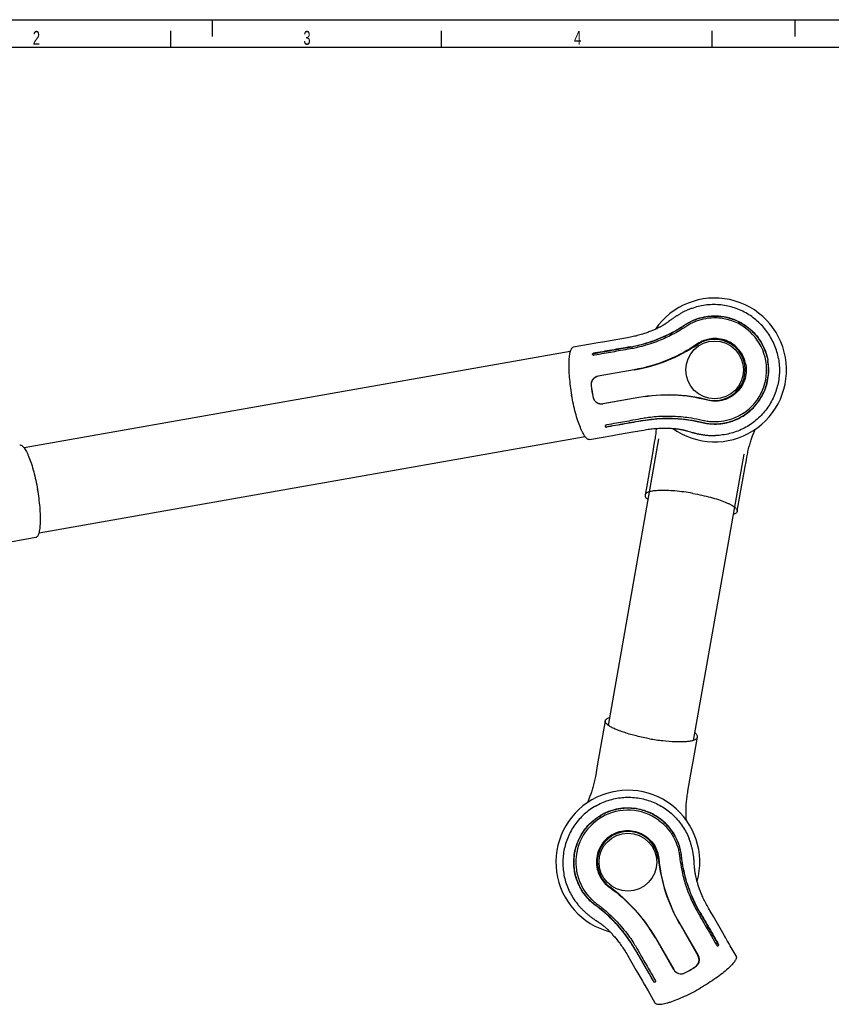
# Model space of a CAD drawing. Extents: x 0 to 420, y 0 to 297.
# Tile 4 of 10: x 95 to 241, y 120 to 297. Entities that reach past the tile are written whole.
import ezdxf

# ---------------------------------------------------------------- set-up
doc = ezdxf.new("R2010")
doc.units = 0
doc.header["$LTSCALE"] = 23.1
for name, color, linetype in [('102182_DXF_CONTINUOUS_LINE', 7, 'CONTINUOUS'), ('102187_DXF_CONTINUOUS_LINE', 7, 'CONTINUOUS'), ('102335_DXF_FORMAT', 7, 'CONTINUOUS'), ('105-5475-01_DXF_CONTINUOUS', 7, 'CONTINUOUS'), ('105-5475-02_DXF_CONTINUOUS', 7, 'CONTINUOUS')]:
    doc.layers.add(name, color=color, linetype=linetype)
doc.styles.get("Standard").update_dxf_attribs({"font": 'txt', "width": 0.7})

msp = doc.modelspace()

# ---------------------------------------------------------------- linework, layer by layer
at = {"layer": '102182_DXF_CONTINUOUS_LINE', "color": 7, "linetype": 'CONTINUOUS'}
for p, q in [((194.45, 237.26), (96.06, 219.91)), ((197.16, 221.9), (98.77, 204.55))]:
    msp.add_line(p, q, dxfattribs=at)
at = {"layer": '102187_DXF_CONTINUOUS_LINE', "color": 7, "linetype": 'CONTINUOUS'}
for p, q in [((210.36, 221.5), (201.26, 169.9)), ((225.72, 218.79), (216.62, 167.2))]:
    msp.add_line(p, q, dxfattribs=at)
at = {"layer": '102335_DXF_FORMAT', "color": 7, "linetype": 'CONTINUOUS'}
for p, q in [((0, 297), (420, 297)), ((130, 294), (130, 297)), ((235, 294), (235, 297)), ((122.5, 292), (122.5, 295)), ((171.25, 292), (171.25, 295)), ((220, 292), (220, 295)), ((415, 292), (25, 292))]:
    msp.add_line(p, q, dxfattribs=at)
at = {"layer": '105-5475-01_DXF_CONTINUOUS', "color": 7, "linetype": 'CONTINUOUS'}
for p, q in [((212.62, 242.97), (212.51, 242.88)), ((212.75, 243.06), (212.62, 242.97)), ((212.05, 242.54), (211.97, 242.48)), ((212.13, 242.6), (212.05, 242.54)), ((212.18, 242.63), (212.13, 242.6)), ((212.51, 242.88), (212.18, 242.63)), ((199.44, 238.79), (198.79, 238.68)), ((200.7, 239.01), (199.44, 238.79)), ((201.62, 239.17), (200.7, 239.01)), ((198.81, 236.58), (198.68, 236.56)), ((205.95, 233.95), (199.47, 232.81)), ((205.95, 233.93), (199.48, 232.79)), ((206.83, 228.96), (200.35, 227.82)), ((206.83, 228.94), (200.36, 227.8)), ((201.02, 224.03), (200.9, 224.01)), ((197.94, 221.39), (200.38, 221.82)), ((200.38, 221.82), (200.72, 221.88)), ((200.72, 221.88), (202.05, 222.11)), ((202.05, 222.11), (202.69, 222.22)), ((202.69, 222.22), (203.33, 222.34)), ((203.33, 222.34), (205.72, 222.76)), ((205.72, 222.76), (206.58, 222.91)), ((215.31, 223.01), (215.4, 222.98)), ((215.4, 222.98), (215.5, 222.96)), ((215.5, 222.96), (215.65, 222.91)), ((215.65, 222.91), (216.12, 222.77)), ((216.12, 222.77), (216.26, 222.73)), ((216.26, 222.73), (216.42, 222.69)), ((216.42, 222.69), (216.59, 222.64)), ((209.25, 218.89), (207.93, 211.4)), ((226.13, 217.39), (226.27, 218.22))]:
    msp.add_line(p, q, dxfattribs=at)
for points in [[(216.59, 245.08), (216.42, 245.02), (216.26, 244.97), (216.11, 244.91), (215.96, 244.85), (215.81, 244.8), (215.67, 244.74), (215.53, 244.68), (215.4, 244.62), (215.26, 244.56), (215.13, 244.49), (215.01, 244.43), (214.88, 244.37), (214.76, 244.31), (214.65, 244.25), (214.53, 244.19), (214.42, 244.13), (214.31, 244.07), (214.2, 244), (214.1, 243.94), (213.99, 243.88), (213.9, 243.82), (213.8, 243.76), (213.7, 243.7), (213.61, 243.65), (213.52, 243.59), (213.43, 243.53), (213.35, 243.47), (213.27, 243.42), (213.19, 243.36), (213.11, 243.31), (213.03, 243.26), (212.96, 243.21), (212.89, 243.16), (212.75, 243.06)], [(211.97, 242.48), (211.88, 242.42), (211.84, 242.39), (211.8, 242.36), (211.76, 242.33), (211.71, 242.3), (211.67, 242.27), (211.62, 242.24), (211.57, 242.2), (211.51, 242.17), (211.45, 242.13), (211.39, 242.09), (211.33, 242.05), (211.26, 242.01), (211.18, 241.97), (211.1, 241.92), (211.02, 241.87), (210.94, 241.83), (210.84, 241.77), (210.74, 241.72), (210.63, 241.66), (210.52, 241.61), (210.41, 241.55), (210.29, 241.49), (210.16, 241.43), (210.03, 241.36), (209.89, 241.3), (209.75, 241.24), (209.6, 241.17), (209.45, 241.1), (209.29, 241.04), (209.13, 240.97), (208.97, 240.9), (208.8, 240.84), (208.62, 240.77), (208.44, 240.7), (208.25, 240.63), (208.06, 240.57), (207.86, 240.5), (207.66, 240.43), (207.45, 240.37), (207.23, 240.3), (207.01, 240.23), (206.78, 240.17), (206.54, 240.11), (206.29, 240.04), (206.05, 239.99), (205.8, 239.93), (205.55, 239.87), (205.29, 239.82), (205.03, 239.78), (204.77, 239.73), (201.62, 239.17)], [(198.79, 238.68), (198.12, 238.56), (195.01, 238.01)], [(207.7, 223.11), (207.96, 223.15), (208.22, 223.2), (208.48, 223.24), (208.74, 223.27), (208.99, 223.3), (209.24, 223.33), (209.49, 223.36), (209.74, 223.38), (209.98, 223.4), (210.21, 223.41), (210.44, 223.43), (210.66, 223.43), (210.87, 223.44), (211.08, 223.45), (211.28, 223.45), (211.48, 223.45), (211.68, 223.45), (211.86, 223.44), (212.05, 223.44), (212.22, 223.43), (212.4, 223.43), (212.57, 223.42), (212.74, 223.41), (212.9, 223.4), (213.05, 223.38), (213.2, 223.37), (213.35, 223.36), (213.49, 223.34), (213.62, 223.33), (213.75, 223.31), (213.87, 223.3), (213.99, 223.28), (214.11, 223.26), (214.21, 223.25), (214.31, 223.23), (214.4, 223.21), (214.49, 223.2), (214.58, 223.18), (214.66, 223.17), (214.73, 223.15), (214.8, 223.14), (214.87, 223.12), (214.93, 223.11), (214.99, 223.09), (215.05, 223.08), (215.11, 223.06), (215.16, 223.05), (215.21, 223.04), (215.26, 223.03), (215.31, 223.01)], [(206.58, 222.91), (206.87, 222.96), (207.7, 223.11)], [(209.94, 223.4), (209.92, 223.19), (209.9, 222.95), (209.88, 222.7), (209.85, 222.45), (209.81, 222.19), (209.78, 221.94), (209.74, 221.68), (209.69, 221.42), (209.65, 221.15), (209.6, 220.88), (209.25, 218.89)], [(216.59, 222.64), (216.67, 222.62), (216.76, 222.59), (216.85, 222.57), (216.95, 222.55), (217.04, 222.52), (217.14, 222.5), (217.24, 222.47), (217.35, 222.45), (217.46, 222.43), (217.56, 222.4), (217.68, 222.38), (217.79, 222.36), (217.91, 222.34), (218.03, 222.32), (218.15, 222.3), (218.27, 222.28), (218.4, 222.26), (218.53, 222.24), (218.66, 222.22), (218.79, 222.2), (218.93, 222.19), (219.07, 222.17), (219.21, 222.16), (219.36, 222.15), (219.51, 222.14), (219.66, 222.13), (219.81, 222.12), (219.97, 222.12), (220.13, 222.12), (220.29, 222.12), (220.46, 222.12), (220.64, 222.12)], [(226.27, 218.22), (226.32, 218.49), (226.37, 218.75), (226.42, 219), (226.47, 219.26), (226.53, 219.51), (226.59, 219.75), (226.65, 220), (226.71, 220.23), (226.78, 220.47), (226.84, 220.69), (226.91, 220.91), (226.97, 221.12), (227.04, 221.32), (227.11, 221.52), (227.18, 221.71), (227.24, 221.9), (227.31, 222.08), (227.38, 222.25), (227.45, 222.43), (227.51, 222.59), (227.58, 222.75), (227.65, 222.91), (227.71, 223.06), (227.78, 223.21), (227.8, 223.25)], [(225.5, 213.85), (225.97, 216.54), (226.13, 217.39)], [(224.55, 208.47), (225.39, 213.22), (225.5, 213.85)], [(90.43, 202.43), (91.31, 202.58), (91.6, 202.64), (98.21, 203.8)]]:
    msp.add_lwpolyline(points, dxfattribs=at)
msp.add_circle((220.47, 233.93), 5.2, dxfattribs=at)
for centre, radius, start, end in [((220.47, 233.93), 12.95, 234.4521, 145.5479), ((220.47, 233.93), 9.37, 10.0038, 76.1448), ((220.47, 233.93), 5.52, 256.5124, 123.4876), ((200.73, 263.53), 30.06, 279.9977, 303.7368), ((198.7, 236.75), 0.214, 190.0097, 192.3259), ((198.67, 236.71), 0.183, 176.6406, 185.6921), ((220.47, 233.93), 9.37, 303.8552, 9.9962), ((199.74, 231.29), 1.52, 100, 186.8981), ((219.4, 233.74), 21.35, 187.0917, 192.9083), ((218.09, 233.51), 20, 186.8981, 193.1019), ((200.09, 229.32), 1.52, 193.1019, 280), ((212.05, 199.36), 30.06, 76.2632, 100.0023), ((200.94, 223.86), 0.183, 194.3079, 203.3594), ((200.97, 223.83), 0.214, 187.6741, 189.9903)]:
    msp.add_arc(centre, radius, start, end, dxfattribs=at)
for points, knots in [([(231.97, 235.96), (231.82, 236.79), (231.34, 238.42), (230.13, 240.66), (228.73, 242.27), (227.44, 243.36), (226.03, 244.3), (224.1, 245.18), (222.02, 245.63), (220.33, 245.72), (218.64, 245.63), (217.39, 245.35), (216.59, 245.08)], [0, 0, 0, 0, 0.124952, 0.249907, 0.374863, 0.437431, 0.499999, 0.624954, 0.749909, 0.812477, 0.875045, 1, 1, 1, 1]), ([(215.09, 242.04), (215.4, 242.25), (216.03, 242.62), (217.19, 243.14), (218.49, 243.5), (220.01, 243.7), (221.41, 243.66), (222.88, 243.41), (224.27, 242.95), (225.67, 242.22), (226.95, 241.26), (228.06, 240.11), (228.97, 238.79), (229.54, 237.56), (229.89, 236.49), (230.02, 235.91), (230.07, 235.62)], [0, 0, 0, 0, 0.057384, 0.115006, 0.196507, 0.265858, 0.352158, 0.41307, 0.498305, 0.577687, 0.65904, 0.745439, 0.824064, 0.908588, 0.954186, 1, 1, 1, 1]), ([(215.09, 242.01), (215.38, 242.2), (215.98, 242.55), (217.31, 243.16), (219.19, 243.65), (221.18, 243.67), (222.78, 243.38), (224.35, 242.9), (226.18, 241.91), (227.72, 240.48), (228.7, 239.13), (229.3, 238.02), (229.76, 236.85), (229.96, 236.03), (230.03, 235.61)], [0, 0, 0, 0, 0.052855, 0.108798, 0.228278, 0.353136, 0.416537, 0.480339, 0.608749, 0.738351, 0.80361, 0.869008, 0.934486, 1, 1, 1, 1]), ([(222.71, 243.03), (221.93, 243.22), (220.47, 243.38), (218.45, 243.14), (217.02, 242.67), (216, 242.18), (215.51, 241.88), (215.27, 241.72)], [0, 0, 0, 0, 0.312013, 0.561363, 0.781044, 0.88863, 1, 1, 1, 1]), ([(205.24, 238.08), (206.56, 238.32), (209.05, 238.96), (211.97, 240.2), (213.9, 241.28), (214.75, 241.82), (215.09, 242.04)], [0, 0, 0, 0, 0.378784, 0.7174, 0.886853, 1, 1, 1, 1]), ([(205.24, 238.05), (206.18, 238.22), (208.02, 238.65), (210.63, 239.57), (212.99, 240.69), (214.43, 241.56), (215.09, 242.01)], [0, 0, 0, 0, 0.267049, 0.528321, 0.775629, 1, 1, 1, 1]), ([(215.27, 241.72), (215.13, 241.63), (214.44, 241.18), (212.95, 240.3), (211.07, 239.41), (209.24, 238.72), (207.79, 238.27), (206.45, 237.94), (205.65, 237.78), (205.3, 237.72)], [0, 0, 0, 0, 0.045663, 0.2294, 0.480782, 0.618909, 0.773644, 0.901382, 1, 1, 1, 1]), ([(226.07, 234.92), (225.99, 235.4), (225.69, 236.34), (224.91, 237.58), (223.84, 238.58), (222.57, 239.26), (221.2, 239.6), (219.82, 239.59), (218.51, 239.26), (217.73, 238.85), (217.37, 238.61)], [0, 0, 0, 0, 0.130736, 0.261011, 0.390275, 0.517856, 0.643059, 0.765244, 0.88406, 1, 1, 1, 1]), ([(195.01, 238.01), (194.95, 238), (194.83, 237.94), (194.68, 237.78), (194.55, 237.55), (194.44, 237.25), (194.34, 236.88), (194.27, 236.44), (194.22, 235.94), (194.17, 235.15), (194.18, 234.03), (194.27, 232.58), (194.45, 231.01), (194.61, 229.93), (194.71, 229.39)], [0, 0, 0, 0, 0.020034, 0.043551, 0.072734, 0.108621, 0.151601, 0.201716, 0.258795, 0.322514, 0.467981, 0.633482, 0.813093, 1, 1, 1, 1]), ([(205.24, 238.08), (204.13, 237.89), (201.93, 237.5), (199.72, 237.11), (198.62, 236.92)], [0, 0, 0, 0, 0.5, 1, 1, 1, 1]), ([(198.63, 236.89), (199.73, 237.08), (201.93, 237.47), (204.14, 237.86), (205.24, 238.05)], [0, 0, 0, 0, 0.5, 1, 1, 1, 1]), ([(205.3, 237.72), (204.71, 237.62), (203.63, 237.43), (202.05, 237.15), (200.48, 236.87), (199.39, 236.68), (198.81, 236.58)], [0, 0, 0, 0, 0.270891, 0.500242, 0.729758, 1, 1, 1, 1]), ([(217.37, 238.61), (215.72, 237.47), (212.05, 235.48), (208.04, 234.32), (205.95, 233.95)], [0, 0, 0, 0, 0.485728, 1, 1, 1, 1]), ([(198.48, 236.71), (198.48, 236.74), (198.48, 236.79), (198.51, 236.85), (198.55, 236.9), (198.6, 236.92), (198.62, 236.92)], [0, 0, 0, 0, 0.279917, 0.527455, 0.75607, 1, 1, 1, 1]), ([(198.49, 236.72), (198.49, 236.74), (198.49, 236.77), (198.52, 236.82), (198.56, 236.87), (198.6, 236.88), (198.62, 236.89)], [0, 0, 0, 0, 0.210139, 0.433809, 0.689926, 1, 1, 1, 1]), ([(198.68, 236.56), (198.66, 236.55), (198.62, 236.55), (198.54, 236.59), (198.5, 236.66), (198.49, 236.7)], [0, 0, 0, 0, 0.243261, 0.46985, 1, 1, 1, 1]), ([(231.97, 235.96), (232.11, 235.12), (232.23, 233.43), (231.85, 230.9), (231.09, 228.92), (230.24, 227.45), (229.24, 226.09), (227.73, 224.6), (225.93, 223.46), (224.37, 222.8), (222.75, 222.31), (221.48, 222.14), (220.64, 222.12)], [0, 0, 0, 0, 0.124952, 0.249907, 0.374863, 0.437431, 0.499999, 0.624954, 0.749909, 0.812477, 0.875045, 1, 1, 1, 1]), ([(218.18, 224.5), (218.51, 224.42), (219.2, 224.29), (220.66, 224.17), (222.59, 224.36), (224.47, 225.02), (225.87, 225.83), (227.18, 226.83), (228.57, 228.38), (229.52, 230.25), (229.98, 231.86), (230.17, 233.1), (230.2, 234.36), (230.1, 235.2), (230.03, 235.61)], [0, 0, 0, 0, 0.052855, 0.108798, 0.228278, 0.353136, 0.416537, 0.480339, 0.608749, 0.738351, 0.80361, 0.869008, 0.934486, 1, 1, 1, 1]), ([(218.19, 224.46), (218.55, 224.38), (219.28, 224.24), (220.54, 224.16), (221.88, 224.25), (223.38, 224.59), (224.68, 225.1), (225.98, 225.85), (227.12, 226.75), (228.19, 227.92), (229.07, 229.25), (229.71, 230.71), (230.12, 232.27), (230.24, 233.61), (230.19, 234.75), (230.12, 235.33), (230.07, 235.62)], [0, 0, 0, 0, 0.057384, 0.115006, 0.196507, 0.265858, 0.352158, 0.41307, 0.498305, 0.577687, 0.65904, 0.745439, 0.824064, 0.908588, 0.954186, 1, 1, 1, 1]), ([(226.07, 234.92), (226.16, 234.44), (226.2, 233.45), (225.89, 232.01), (225.23, 230.71), (224.27, 229.64), (223.09, 228.85), (221.79, 228.38), (220.46, 228.25), (219.58, 228.36), (219.16, 228.47)], [0, 0, 0, 0, 0.130736, 0.261011, 0.390275, 0.517856, 0.643059, 0.765244, 0.88406, 1, 1, 1, 1]), ([(199.47, 232.81), (199.28, 232.77), (198.91, 232.63), (198.47, 232.23), (198.22, 231.69), (198.19, 231.3), (198.22, 231.1)], [0, 0, 0, 0, 0.252109, 0.501927, 0.750416, 1, 1, 1, 1]), ([(197.94, 221.39), (197.88, 221.38), (197.75, 221.39), (197.55, 221.48), (197.35, 221.66), (197.14, 221.9), (196.93, 222.22), (196.71, 222.61), (196.49, 223.06), (196.18, 223.79), (195.8, 224.84), (195.39, 226.24), (195.02, 227.77), (194.81, 228.84), (194.71, 229.39)], [0, 0, 0, 0, 0.020034, 0.043551, 0.072734, 0.108621, 0.151601, 0.201716, 0.258795, 0.322514, 0.467981, 0.633482, 0.813093, 1, 1, 1, 1]), ([(200.36, 227.8), (200.16, 227.77), (199.76, 227.77), (199.22, 228), (198.8, 228.42), (198.64, 228.78), (198.59, 228.97)], [0, 0, 0, 0, 0.252109, 0.501927, 0.750416, 1, 1, 1, 1]), ([(219.16, 228.47), (217.22, 228.98), (213.09, 229.59), (208.92, 229.31), (206.83, 228.94)], [0, 0, 0, 0, 0.485728, 1, 1, 1, 1]), ([(207.51, 225.18), (206.93, 225.07), (205.84, 224.88), (204.27, 224.6), (202.69, 224.32), (201.61, 224.13), (201.02, 224.03)], [0, 0, 0, 0, 0.270891, 0.500242, 0.729758, 1, 1, 1, 1]), ([(218.25, 224.83), (218.09, 224.86), (217.29, 225.05), (215.58, 225.37), (213.52, 225.56), (211.55, 225.58), (210.04, 225.51), (208.67, 225.36), (207.86, 225.24), (207.51, 225.18)], [0, 0, 0, 0, 0.045663, 0.2294, 0.480782, 0.618909, 0.773644, 0.901382, 1, 1, 1, 1]), ([(207.57, 224.84), (208.51, 225.01), (210.38, 225.23), (213.15, 225.26), (215.75, 225.01), (217.4, 224.69), (218.18, 224.5)], [0, 0, 0, 0, 0.267049, 0.528321, 0.775629, 1, 1, 1, 1]), ([(207.58, 224.81), (208.9, 225.05), (211.46, 225.29), (214.63, 225.13), (216.81, 224.78), (217.8, 224.56), (218.19, 224.46)], [0, 0, 0, 0, 0.378784, 0.7174, 0.886853, 1, 1, 1, 1]), ([(225.69, 226.15), (225.02, 225.7), (223.7, 225.04), (221.72, 224.58), (220.22, 224.53), (219.09, 224.65), (218.53, 224.76), (218.25, 224.83)], [0, 0, 0, 0, 0.312013, 0.561363, 0.781044, 0.88863, 1, 1, 1, 1]), ([(200.9, 224.01), (200.88, 224), (200.83, 223.99), (200.77, 223.92), (200.75, 223.85), (200.76, 223.8)], [0, 0, 0, 0, 0.243261, 0.46985, 1, 1, 1, 1]), ([(200.76, 223.79), (200.77, 223.77), (200.78, 223.72), (200.83, 223.67), (200.89, 223.64), (200.94, 223.64), (200.96, 223.64)], [0, 0, 0, 0, 0.279917, 0.527455, 0.75607, 1, 1, 1, 1]), ([(200.77, 223.78), (200.77, 223.77), (200.79, 223.74), (200.83, 223.7), (200.88, 223.67), (200.93, 223.67), (200.95, 223.68)], [0, 0, 0, 0, 0.210139, 0.433809, 0.689926, 1, 1, 1, 1]), ([(200.95, 223.68), (202.06, 223.87), (204.26, 224.26), (206.47, 224.65), (207.57, 224.84)], [0, 0, 0, 0, 0.5, 1, 1, 1, 1]), ([(207.58, 224.81), (206.47, 224.62), (204.27, 224.23), (202.06, 223.84), (200.96, 223.64)], [0, 0, 0, 0, 0.5, 1, 1, 1, 1]), ([(95.28, 220.42), (95.34, 220.43), (95.47, 220.42), (95.67, 220.33), (95.87, 220.15), (96.08, 219.91), (96.29, 219.59), (96.51, 219.2), (96.73, 218.75), (97.04, 218.02), (97.42, 216.97), (97.83, 215.57), (98.2, 214.04), (98.41, 212.97), (98.51, 212.42)], [0, 0, 0, 0, 0.020034, 0.043551, 0.072734, 0.108621, 0.151601, 0.201716, 0.258795, 0.322514, 0.467981, 0.633482, 0.813093, 1, 1, 1, 1]), ([(98.21, 203.8), (98.27, 203.81), (98.39, 203.87), (98.54, 204.03), (98.67, 204.26), (98.78, 204.56), (98.88, 204.93), (98.95, 205.37), (99, 205.87), (99.05, 206.66), (99.04, 207.78), (98.95, 209.23), (98.77, 210.8), (98.61, 211.88), (98.51, 212.42)], [0, 0, 0, 0, 0.020034, 0.043551, 0.072734, 0.108621, 0.151601, 0.201716, 0.258795, 0.322514, 0.467981, 0.633482, 0.813093, 1, 1, 1, 1]), ([(207.93, 211.4), (207.92, 211.34), (207.93, 211.21), (208.03, 211.01), (208.2, 210.81), (208.35, 210.68), (208.44, 210.61)], [0, 0, 0, 0, 0.183889, 0.400166, 0.669035, 1, 1, 1, 1]), ([(216.55, 211.7), (216, 211.8), (214.93, 211.96), (213.36, 212.14), (211.9, 212.23), (210.79, 212.24), (210, 212.19), (209.5, 212.14), (209.06, 212.07), (208.68, 211.97), (208.38, 211.86), (208.15, 211.73), (207.99, 211.58), (207.94, 211.46), (207.93, 211.4)], [0, 0, 0, 0, 0.186902, 0.366509, 0.532006, 0.677472, 0.741191, 0.79827, 0.848388, 0.891371, 0.92726, 0.956445, 0.979965, 1, 1, 1, 1]), ([(216.55, 211.7), (217.1, 211.6), (218.17, 211.39), (219.7, 211.02), (221.1, 210.61), (222.15, 210.23), (222.87, 209.92), (223.33, 209.7), (223.72, 209.48), (224.04, 209.27), (224.28, 209.06), (224.45, 208.86), (224.55, 208.66), (224.56, 208.53), (224.55, 208.47)], [0, 0, 0, 0, 0.186902, 0.366509, 0.532006, 0.677472, 0.741191, 0.79827, 0.848388, 0.891371, 0.92726, 0.956445, 0.979965, 1, 1, 1, 1]), ([(224.55, 208.47), (224.54, 208.41), (224.49, 208.29), (224.32, 208.13), (224.09, 208), (223.91, 207.94), (223.8, 207.9)], [0, 0, 0, 0, 0.183889, 0.400166, 0.669035, 1, 1, 1, 1])]:
    msp.add_open_spline(points, degree=3, knots=knots, dxfattribs=at)
at = {"layer": '105-5475-02_DXF_CONTINUOUS', "color": 7, "linetype": 'CONTINUOUS'}
for p, q in [((200.76, 170.76), (199.39, 162.98)), ((216.6, 163.39), (217.38, 167.82)), ((216.38, 162.13), (216.6, 163.39)), ((199.19, 161.83), (199.04, 161)), ((199.39, 162.98), (199.19, 161.83)), ((216.79, 145.33), (216.78, 145.51)), ((216.8, 145.17), (216.79, 145.33)), ((216.81, 145.02), (216.8, 145.17)), ((216.84, 144.54), (216.81, 145.02)), ((216.85, 144.38), (216.84, 144.54)), ((216.86, 144.28), (216.85, 144.38)), ((216.87, 144.18), (216.86, 144.28)), ((219.8, 136.26), (219.38, 136.99)), ((198.83, 134.97), (198.97, 134.87)), ((198.97, 134.87), (199.1, 134.79)), ((199.1, 134.79), (199.5, 134.52)), ((199.5, 134.52), (199.63, 134.44)), ((199.63, 134.44), (199.72, 134.38)), ((214.17, 134.17), (217.46, 128.48)), ((214.19, 134.18), (217.48, 128.49)), ((209.79, 131.64), (213.08, 125.95)), ((209.81, 131.65), (213.1, 125.96)), ((222.25, 132.03), (221.92, 132.59)), ((220.8, 130.41), (220.86, 130.3)), ((224.33, 128.42), (223.27, 130.25)), ((206.36, 125.78), (206.82, 124.98)), ((206.82, 124.98), (207.47, 123.87)), ((207.47, 123.87), (207.8, 123.3)), ((209.76, 124.03), (209.82, 123.92)), ((208.48, 122.12), (209.72, 119.98))]:
    msp.add_line(p, q, dxfattribs=at)
for points in [[(215.38, 152.82), (215.38, 152.87), (215.36, 153.03), (215.35, 153.2), (215.34, 153.37), (215.34, 153.54), (215.33, 153.72), (215.33, 153.9), (215.32, 154.09), (215.32, 154.28), (215.32, 154.48), (215.32, 154.69), (215.33, 154.9), (215.34, 155.11), (215.35, 155.33), (215.36, 155.56), (215.37, 155.79), (215.39, 156.03), (215.41, 156.28), (215.44, 156.53), (215.47, 156.78), (215.5, 157.03), (215.53, 157.29), (215.57, 157.55), (215.62, 157.81), (215.66, 158.07), (216.38, 162.13)], [(199.04, 161), (199, 160.74), (198.95, 160.48), (198.9, 160.22), (198.84, 159.97), (198.79, 159.72), (198.73, 159.47), (198.66, 159.23), (198.6, 158.99), (198.54, 158.76), (198.47, 158.53), (198.4, 158.32), (198.34, 158.11), (198.27, 157.9), (198.2, 157.7), (198.14, 157.51), (198.07, 157.33), (198, 157.15), (197.93, 156.97), (197.87, 156.8), (197.8, 156.63), (197.73, 156.47), (197.67, 156.32), (197.6, 156.16), (197.53, 156.01), (197.52, 155.97)], [(216.78, 145.51), (216.77, 145.59), (216.76, 145.69), (216.75, 145.78), (216.74, 145.88), (216.73, 145.98), (216.72, 146.08), (216.71, 146.18), (216.7, 146.29), (216.68, 146.4), (216.67, 146.51), (216.65, 146.62), (216.63, 146.73), (216.61, 146.85), (216.59, 146.97), (216.57, 147.09), (216.54, 147.21), (216.52, 147.34), (216.49, 147.47), (216.46, 147.6), (216.43, 147.73), (216.4, 147.86), (216.37, 148), (216.33, 148.14), (216.29, 148.28), (216.25, 148.42), (216.21, 148.57), (216.16, 148.71), (216.11, 148.86), (216.06, 149.02), (216, 149.17), (215.95, 149.33), (215.88, 149.5)], [(219.38, 136.99), (219.25, 137.23), (219.12, 137.46), (218.99, 137.68), (218.87, 137.91), (218.75, 138.14), (218.64, 138.37), (218.53, 138.59), (218.43, 138.82), (218.33, 139.04), (218.23, 139.25), (218.14, 139.46), (218.06, 139.66), (217.98, 139.86), (217.9, 140.06), (217.83, 140.25), (217.76, 140.43), (217.7, 140.62), (217.64, 140.79), (217.58, 140.97), (217.52, 141.14), (217.47, 141.3), (217.42, 141.47), (217.37, 141.63), (217.33, 141.78), (217.29, 141.93), (217.25, 142.08), (217.21, 142.22), (217.18, 142.36), (217.15, 142.48), (217.12, 142.61), (217.09, 142.73), (217.07, 142.85), (217.04, 142.96), (217.02, 143.07), (217, 143.17), (216.99, 143.26), (216.97, 143.35), (216.96, 143.43), (216.94, 143.51), (216.93, 143.59), (216.92, 143.66), (216.91, 143.73), (216.91, 143.79), (216.9, 143.86), (216.89, 143.91), (216.89, 143.97), (216.88, 144.02), (216.88, 144.07), (216.87, 144.13), (216.87, 144.18)], [(195.69, 137.84), (195.8, 137.69), (195.91, 137.57), (196.01, 137.44), (196.12, 137.32), (196.22, 137.2), (196.33, 137.09), (196.43, 136.98), (196.53, 136.87), (196.64, 136.77), (196.74, 136.67), (196.84, 136.57), (196.94, 136.47), (197.04, 136.38), (197.14, 136.29), (197.23, 136.2), (197.33, 136.12), (197.42, 136.04), (197.52, 135.96), (197.61, 135.88), (197.7, 135.81), (197.79, 135.73), (197.88, 135.66), (197.97, 135.59), (198.06, 135.53), (198.14, 135.46), (198.23, 135.4), (198.31, 135.34), (198.39, 135.28), (198.47, 135.22), (198.54, 135.17), (198.62, 135.11), (198.69, 135.06), (198.83, 134.97)], [(221.92, 132.59), (220.24, 135.51), (219.8, 136.26)], [(199.72, 134.38), (199.8, 134.32), (199.84, 134.29), (199.88, 134.26), (199.93, 134.23), (199.97, 134.2), (200.01, 134.17), (200.06, 134.13), (200.11, 134.1), (200.16, 134.06), (200.22, 134.02), (200.27, 133.97), (200.33, 133.92), (200.4, 133.87), (200.46, 133.82), (200.53, 133.76), (200.61, 133.7), (200.68, 133.63), (200.76, 133.56), (200.85, 133.49), (200.94, 133.41), (201.03, 133.32), (201.12, 133.23), (201.22, 133.14), (201.32, 133.05), (201.42, 132.94), (201.53, 132.84), (201.64, 132.72), (201.75, 132.61), (201.87, 132.49), (201.99, 132.36), (202.1, 132.23), (202.22, 132.1), (202.34, 131.96), (202.47, 131.82), (202.59, 131.68), (202.72, 131.52), (202.85, 131.36), (202.98, 131.2), (203.11, 131.03), (203.25, 130.86), (203.38, 130.68), (203.52, 130.49), (203.66, 130.29), (203.8, 130.09), (203.94, 129.88), (204.08, 129.67), (204.22, 129.46), (204.36, 129.24), (204.5, 129.01), (204.63, 128.79), (204.76, 128.55), (206.36, 125.78)], [(222.75, 131.15), (222.42, 131.74), (222.25, 132.03)], [(223.27, 130.25), (223.1, 130.56), (222.92, 130.86), (222.75, 131.15)], [(207.8, 123.3), (208.13, 122.71), (208.48, 122.12)]]:
    msp.add_lwpolyline(points, dxfattribs=at)
msp.add_circle((204.84, 145.3), 5.2, dxfattribs=at)
for centre, radius, start, end in [((203.19, 172.49), 3.17, 232.433, 233.3059), ((203.36, 172.72), 3.45, 233.3097, 234.4363), ((215.64, 170.49), 3.38, 285.5591, 287.5294), ((204.84, 145.3), 12.95, 344.4521, 255.5479), ((204.84, 145.29), 9.37, 53.8552, 119.9962), ((204.84, 145.3), 9.37, 120.0038, 186.1448), ((204.84, 145.3), 5.52, 6.5124, 233.4876), ((240.2, 149.2), 30.06, 186.2632, 210.0023), ((183.78, 116.62), 30.06, 29.9977, 53.7368), ((221, 130.43), 0.214, 297.6741, 299.9903), ((216.14, 127.72), 1.52, 303.1019, 30), ((214.41, 126.72), 1.52, 210, 296.8981), ((206.05, 143.2), 20, 296.8981, 303.1019), ((205.38, 144.36), 21.35, 297.0917, 302.9083), ((209.68, 123.86), 0.183, 286.6406, 295.6921), ((209.64, 123.87), 0.214, 300.0097, 302.3259)]:
    msp.add_arc(centre, radius, start, end, dxfattribs=at)
for points, knots in [([(201.26, 169.98), (201.17, 170.05), (201.03, 170.17), (200.86, 170.37), (200.76, 170.56), (200.75, 170.7), (200.76, 170.76)], [0, 0, 0, 0, 0.329927, 0.598452, 0.815135, 1, 1, 1, 1]), ([(200.76, 170.76), (200.77, 170.81), (200.83, 170.94), (200.99, 171.09), (201.22, 171.22), (201.41, 171.29), (201.51, 171.32)], [0, 0, 0, 0, 0.183889, 0.400166, 0.669035, 1, 1, 1, 1]), ([(208.76, 167.52), (207.97, 167.66), (206.46, 167.98), (204.65, 168.47), (203.37, 168.92), (202.57, 169.24), (201.9, 169.56), (201.52, 169.79), (201.35, 169.91)], [0, 0, 0, 0, 0.308581, 0.59168, 0.716613, 0.827369, 0.922209, 1, 1, 1, 1]), ([(217.38, 167.82), (217.4, 167.88), (217.39, 168.02), (217.29, 168.22), (217.11, 168.42), (216.96, 168.55), (216.87, 168.61)], [0, 0, 0, 0, 0.183889, 0.400166, 0.669035, 1, 1, 1, 1]), ([(208.76, 167.52), (209.55, 167.38), (211.08, 167.16), (212.95, 167.01), (214.3, 166.99), (215.17, 167.02), (215.9, 167.09), (216.35, 167.18), (216.54, 167.23)], [0, 0, 0, 0, 0.308581, 0.59168, 0.716613, 0.827369, 0.922209, 1, 1, 1, 1]), ([(216.65, 167.27), (216.75, 167.3), (216.93, 167.37), (217.16, 167.5), (217.32, 167.64), (217.37, 167.77), (217.38, 167.82)], [0, 0, 0, 0, 0.329927, 0.598452, 0.815135, 1, 1, 1, 1]), ([(199.01, 155.4), (199.74, 155.83), (201.29, 156.51), (203.79, 157.02), (205.92, 156.99), (207.59, 156.69), (209.21, 156.22), (211.13, 155.31), (212.81, 154), (213.96, 152.77), (214.98, 151.41), (215.57, 150.28), (215.88, 149.5)], [0, 0, 0, 0, 0.124952, 0.249907, 0.374863, 0.437431, 0.499999, 0.624954, 0.749909, 0.812477, 0.875045, 1, 1, 1, 1]), ([(199.01, 155.4), (198.28, 154.98), (196.9, 153.98), (195.21, 152.07), (194.18, 150.21), (193.6, 148.62), (193.2, 146.98), (193.03, 144.86), (193.32, 142.75), (193.81, 141.13), (194.48, 139.58), (195.16, 138.5), (195.69, 137.84)], [0, 0, 0, 0, 0.124952, 0.249907, 0.374863, 0.437431, 0.499999, 0.624954, 0.749909, 0.812477, 0.875045, 1, 1, 1, 1]), ([(214.52, 146.39), (214.48, 146.76), (214.35, 147.49), (214, 148.7), (213.45, 149.93), (212.63, 151.22), (211.7, 152.27), (210.55, 153.23), (209.31, 154), (207.85, 154.61), (206.29, 154.98), (204.7, 155.08), (203.1, 154.93), (201.8, 154.58), (200.75, 154.15), (200.23, 153.88), (199.97, 153.74)], [0, 0, 0, 0, 0.057384, 0.115006, 0.196507, 0.265858, 0.352158, 0.41307, 0.498305, 0.577687, 0.65904, 0.745439, 0.824064, 0.908588, 0.954186, 1, 1, 1, 1]), ([(214.49, 146.37), (214.45, 146.71), (214.34, 147.4), (213.95, 148.81), (213.11, 150.56), (211.84, 152.1), (210.6, 153.14), (209.22, 154.03), (207.28, 154.8), (205.2, 155.06), (203.54, 154.94), (202.3, 154.69), (201.11, 154.29), (200.35, 153.91), (199.99, 153.7)], [0, 0, 0, 0, 0.052855, 0.108798, 0.228278, 0.353136, 0.416537, 0.480339, 0.608749, 0.738351, 0.80361, 0.869008, 0.934486, 1, 1, 1, 1]), ([(199.06, 137.46), (198.76, 137.68), (198.19, 138.15), (197.31, 139.07), (196.52, 140.16), (195.82, 141.52), (195.38, 142.85), (195.11, 144.32), (195.07, 145.78), (195.27, 147.35), (195.73, 148.88), (196.44, 150.31), (197.37, 151.62), (198.32, 152.58), (199.22, 153.27), (199.71, 153.59), (199.97, 153.74)], [0, 0, 0, 0, 0.057384, 0.115006, 0.196507, 0.265858, 0.352158, 0.41307, 0.498305, 0.577687, 0.65904, 0.745439, 0.824064, 0.908588, 0.954186, 1, 1, 1, 1]), ([(199.09, 137.48), (198.82, 137.68), (198.28, 138.12), (197.25, 139.17), (196.15, 140.77), (195.45, 142.64), (195.17, 144.23), (195.09, 145.87), (195.39, 147.93), (196.21, 149.86), (197.14, 151.25), (197.97, 152.2), (198.92, 153.03), (199.62, 153.49), (199.99, 153.7)], [0, 0, 0, 0, 0.052855, 0.108798, 0.228278, 0.353136, 0.416537, 0.480339, 0.608749, 0.738351, 0.80361, 0.869008, 0.934486, 1, 1, 1, 1]), ([(210.37, 152.86), (211.02, 152.39), (212.09, 151.37), (213.2, 149.67), (213.76, 148.27), (214.04, 147.17), (214.12, 146.61), (214.16, 146.32)], [0, 0, 0, 0, 0.312013, 0.561363, 0.781044, 0.88863, 1, 1, 1, 1]), ([(202, 150.22), (202.42, 150.47), (203.33, 150.85), (204.79, 151.04), (206.24, 150.87), (207.58, 150.33), (208.72, 149.5), (209.6, 148.44), (210.19, 147.23), (210.38, 146.36), (210.42, 145.93)], [0, 0, 0, 0, 0.130736, 0.261011, 0.390275, 0.517856, 0.643059, 0.765244, 0.88406, 1, 1, 1, 1]), ([(202, 150.22), (201.57, 149.98), (200.79, 149.38), (199.89, 148.22), (199.32, 146.87), (199.11, 145.45), (199.26, 144.04), (199.74, 142.75), (200.5, 141.63), (201.15, 141.04), (201.5, 140.78)], [0, 0, 0, 0, 0.130736, 0.261011, 0.390275, 0.517856, 0.643059, 0.765244, 0.88406, 1, 1, 1, 1]), ([(210.42, 145.93), (210.61, 143.93), (211.44, 139.84), (213.13, 136.03), (214.19, 134.18)], [0, 0, 0, 0, 0.485728, 1, 1, 1, 1]), ([(214.16, 146.32), (214.17, 146.16), (214.27, 145.34), (214.56, 143.63), (215.08, 141.62), (215.73, 139.77), (216.32, 138.37), (216.93, 137.13), (217.32, 136.42), (217.5, 136.11)], [0, 0, 0, 0, 0.045663, 0.2294, 0.480782, 0.618909, 0.773644, 0.901382, 1, 1, 1, 1]), ([(217.79, 136.28), (217.31, 137.1), (216.46, 138.79), (215.49, 141.38), (214.83, 143.91), (214.57, 145.58), (214.49, 146.37)], [0, 0, 0, 0, 0.267049, 0.528321, 0.775629, 1, 1, 1, 1]), ([(217.82, 136.3), (217.14, 137.46), (216.04, 139.78), (215.11, 142.81), (214.69, 144.99), (214.56, 145.99), (214.52, 146.39)], [0, 0, 0, 0, 0.378784, 0.7174, 0.886853, 1, 1, 1, 1]), ([(195.53, 144.29), (195.61, 143.49), (195.96, 142.06), (196.88, 140.24), (197.81, 139.06), (198.62, 138.27), (199.06, 137.92), (199.3, 137.74)], [0, 0, 0, 0, 0.312013, 0.561363, 0.781044, 0.88863, 1, 1, 1, 1]), ([(201.5, 140.78), (203.14, 139.62), (206.26, 136.85), (208.73, 133.48), (209.79, 131.64)], [0, 0, 0, 0, 0.485728, 1, 1, 1, 1]), ([(206.15, 129.56), (205.47, 130.73), (204.02, 132.84), (201.86, 135.16), (200.18, 136.61), (199.38, 137.23), (199.06, 137.46)], [0, 0, 0, 0, 0.378784, 0.7174, 0.886853, 1, 1, 1, 1]), ([(206.18, 129.57), (205.7, 130.4), (204.67, 131.98), (202.91, 134.12), (201.04, 135.95), (199.73, 137.01), (199.09, 137.48)], [0, 0, 0, 0, 0.267049, 0.528321, 0.775629, 1, 1, 1, 1]), ([(199.3, 137.74), (199.43, 137.65), (200.09, 137.15), (201.43, 136.05), (202.9, 134.59), (204.18, 133.1), (205.1, 131.89), (205.87, 130.75), (206.29, 130.05), (206.47, 129.74)], [0, 0, 0, 0, 0.045663, 0.2294, 0.480782, 0.618909, 0.773644, 0.901382, 1, 1, 1, 1]), ([(217.5, 136.11), (217.8, 135.6), (218.35, 134.65), (219.15, 133.26), (219.95, 131.87), (220.5, 130.92), (220.8, 130.41)], [0, 0, 0, 0, 0.270891, 0.500242, 0.729758, 1, 1, 1, 1]), ([(221.15, 130.46), (220.59, 131.43), (219.47, 133.37), (218.35, 135.31), (217.79, 136.28)], [0, 0, 0, 0, 0.5, 1, 1, 1, 1]), ([(217.82, 136.3), (218.38, 135.33), (219.5, 133.39), (220.62, 131.45), (221.18, 130.48)], [0, 0, 0, 0, 0.5, 1, 1, 1, 1]), ([(206.15, 129.56), (206.71, 128.59), (207.83, 126.65), (208.95, 124.71), (209.51, 123.74)], [0, 0, 0, 0, 0.5, 1, 1, 1, 1]), ([(209.53, 123.76), (208.97, 124.73), (207.85, 126.67), (206.74, 128.61), (206.18, 129.57)], [0, 0, 0, 0, 0.5, 1, 1, 1, 1]), ([(206.47, 129.74), (206.77, 129.23), (207.31, 128.28), (208.11, 126.89), (208.91, 125.5), (209.46, 124.55), (209.76, 124.03)], [0, 0, 0, 0, 0.270891, 0.500242, 0.729758, 1, 1, 1, 1]), ([(220.86, 130.3), (220.87, 130.28), (220.9, 130.24), (220.98, 130.2), (221.06, 130.21), (221.1, 130.24)], [0, 0, 0, 0, 0.243261, 0.46985, 1, 1, 1, 1]), ([(221.11, 130.24), (221.13, 130.25), (221.17, 130.29), (221.2, 130.35), (221.21, 130.42), (221.19, 130.46), (221.18, 130.48)], [0, 0, 0, 0, 0.279917, 0.527455, 0.75607, 1, 1, 1, 1]), ([(221.12, 130.26), (221.14, 130.28), (221.17, 130.33), (221.18, 130.4), (221.16, 130.44), (221.15, 130.46)], [0, 0, 0, 0, 0.432297, 0.6905, 1, 1, 1, 1]), ([(217.48, 128.49), (217.58, 128.32), (217.71, 127.94), (217.68, 127.35), (217.43, 126.81), (217.15, 126.54), (216.98, 126.43)], [0, 0, 0, 0, 0.252109, 0.501927, 0.750416, 1, 1, 1, 1]), ([(224.33, 128.42), (224.36, 128.36), (224.4, 128.23), (224.37, 128.02), (224.28, 127.77), (224.12, 127.49), (223.9, 127.18), (223.61, 126.84), (223.25, 126.48), (222.68, 125.93), (221.82, 125.22), (220.65, 124.36), (219.33, 123.48), (218.4, 122.92), (217.92, 122.64)], [0, 0, 0, 0, 0.020034, 0.043551, 0.072734, 0.108621, 0.151601, 0.201716, 0.258795, 0.322514, 0.467981, 0.633482, 0.813093, 1, 1, 1, 1]), ([(213.08, 125.95), (213.17, 125.78), (213.44, 125.48), (213.97, 125.21), (214.55, 125.15), (214.94, 125.26), (215.11, 125.35)], [0, 0, 0, 0, 0.252109, 0.501927, 0.750416, 1, 1, 1, 1]), ([(209.75, 123.68), (209.73, 123.67), (209.68, 123.66), (209.61, 123.66), (209.55, 123.68), (209.52, 123.72), (209.51, 123.74)], [0, 0, 0, 0, 0.279917, 0.527455, 0.75607, 1, 1, 1, 1]), ([(209.74, 123.68), (209.72, 123.68), (209.69, 123.67), (209.63, 123.68), (209.57, 123.7), (209.55, 123.73), (209.53, 123.75)], [0, 0, 0, 0, 0.210139, 0.433809, 0.689926, 1, 1, 1, 1]), ([(209.72, 119.98), (209.75, 119.92), (209.84, 119.83), (210.04, 119.74), (210.3, 119.7), (210.62, 119.7), (211, 119.74), (211.44, 119.82), (211.93, 119.94), (212.69, 120.17), (213.74, 120.56), (215.07, 121.14), (216.49, 121.84), (217.44, 122.36), (217.92, 122.64)], [0, 0, 0, 0, 0.020034, 0.043551, 0.072734, 0.108621, 0.151601, 0.201716, 0.258795, 0.322514, 0.467981, 0.633482, 0.813093, 1, 1, 1, 1]), ([(209.82, 123.92), (209.83, 123.91), (209.85, 123.87), (209.84, 123.77), (209.8, 123.71), (209.76, 123.69)], [0, 0, 0, 0, 0.243261, 0.46985, 1, 1, 1, 1])]:
    msp.add_open_spline(points, degree=3, knots=knots, dxfattribs=at)
msp.add_open_spline([(221.09, 130.23), (221.1, 130.24), (221.11, 130.25), (221.12, 130.26)], degree=3, dxfattribs=at)

# ---------------------------------------------------------------- texts
at = {"layer": '102335_DXF_FORMAT', "color": 7, "linetype": 'CONTINUOUS', "char_height": 2.5, "attachment_point": 1}
for s, insert, width in [('2', (97.64, 294.98), 2.9464), ('3', (146.39, 294.98), 2.6786), ('4', (195.14, 294.98), 2.9464)]:
    msp.add_mtext(s, dxfattribs=dict(at, insert=insert, width=width))

doc.saveas('drawing.dxf')
